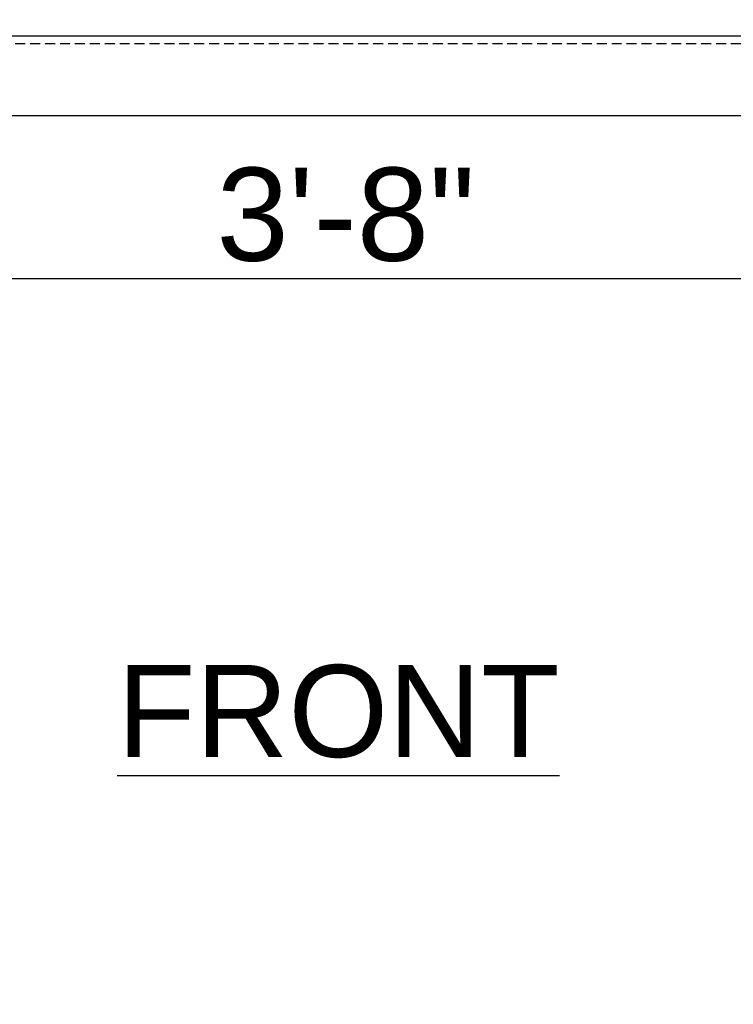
# Model space of a CAD drawing. Header units: feet. Extents: x -114 to 1432, y 355 to 669.
# Tile 176 of 195: x 1264 to 1282, y 480 to 505. Entities that reach past the tile are written whole.
import ezdxf

# ---------------------------------------------------------------- set-up
doc = ezdxf.new("R2010")
doc.units = ezdxf.units.FT
doc.header["$MEASUREMENT"] = 0
doc.linetypes.add('DOT', pattern=[0.25, 0, -0.25])
doc.linetypes.add('HIDDEN', pattern=[0.375, 0.25, -0.125])
for name, color, linetype in [('A-BULLETINBOARD', 3, 'Continuous'), ('A-HIDDEN', 8, 'DOT'), ('G-ANNO-DIM', 2, 'Continuous'), ('G-ANNO-TXT', 7, 'Continuous')]:
    doc.layers.add(name, color=color, linetype=linetype)
doc.styles.add('Arial', font='arial.ttf')
doc.dimstyles.new('MS-16A', dxfattribs={"dimscale": 13, "dimtxt": 0.18, "dimasz": 0.18, "dimexe": 0.125, "dimexo": 0.0625, "dimgap": 0.03125, "dimtad": 1, "dimdec": 3, "dimzin": 3, "dimdsep": 46, "dimlunit": 4, "dimtxsty": 'Arial', "dimcen": 0.03125, "dimclrd": 2, "dimclre": 2, "dimclrt": 7, "dimadec": 1, "dimazin": 0, "dimtfac": 1, "dimtdec": 3, "dimtofl": 0, "dimtmove": 0, "dimatfit": 3, "dimfxl": 1, "dimtolj": 1, "dimtzin": 0, "dimarcsym": 0})

# ---------------------------------------------------------------- blocks, each defined once
blk = doc.blocks.new('*D635')
at = {"layer": 'Defpoints', "color": 0, "transparency": 16777216}
for p in [(1296.544, 507.362), (1248.544, 504.188), (1296.544, 504.188)]:
    blk.add_point(p, dxfattribs=at)
at = {"layer": 'G-ANNO-DIM', "color": 2, "lineweight": -2, "transparency": 16777216}
for p, q in [((1248.544, 505.001), (1248.544, 508.987)), ((1296.544, 505.001), (1296.544, 508.987)), ((1250.884, 507.362), (1294.204, 507.362))]:
    blk.add_line(p, q, dxfattribs=at)
at = {"layer": 'G-ANNO-DIM', "color": 2, "transparency": 16777216}
for points in [[(1250.884, 507.752), (1250.884, 506.972), (1248.544, 507.362)], [(1294.204, 507.752), (1294.204, 506.972), (1296.544, 507.362)]]:
    blk.add_solid(points, dxfattribs=at)
at = {"layer": 'G-ANNO-DIM', "color": 7, "transparency": 16777216, "insert": (1272.544, 508.963), "char_height": 2.34, "attachment_point": 5, "style": 'Arial'}
blk.add_mtext('\\A1;4\'-0"', dxfattribs=at)
blk = doc.blocks.new('*D637')
at = {"layer": 'Defpoints', "color": 0, "transparency": 16777216}
for p in [(1250.544, 502.188), (1294.544, 502.188), (1294.544, 498.096)]:
    blk.add_point(p, dxfattribs=at)
at = {"layer": 'G-ANNO-DIM', "color": 2, "lineweight": -2, "transparency": 16777216}
for p, q in [((1250.544, 501.376), (1250.544, 496.471)), ((1294.544, 501.376), (1294.544, 496.471)), ((1252.884, 498.096), (1292.204, 498.096))]:
    blk.add_line(p, q, dxfattribs=at)
at = {"layer": 'G-ANNO-DIM', "color": 2, "transparency": 16777216}
for points in [[(1252.884, 498.486), (1252.884, 497.706), (1250.544, 498.096)], [(1292.204, 498.486), (1292.204, 497.706), (1294.544, 498.096)]]:
    blk.add_solid(points, dxfattribs=at)
at = {"layer": 'G-ANNO-DIM', "color": 7, "transparency": 16777216, "insert": (1272.544, 499.698), "char_height": 2.34, "attachment_point": 5, "style": 'Arial'}
blk.add_mtext('\\A1;3\'-8"', dxfattribs=at)

msp = doc.modelspace()

# ---------------------------------------------------------------- linework, layer by layer
at = {"layer": 'A-BULLETINBOARD', "linetype": 'Continuous'}
for points in [[(1296.5436, 456.1881), (1296.5436, 504.1881), (1248.5436, 504.1881), (1248.5436, 456.1881)], [(1294.5436, 458.1881), (1294.5436, 502.1881), (1250.5436, 502.1881), (1250.5436, 458.1881)]]:
    msp.add_lwpolyline(points, close=True, dxfattribs=at)
at = {"layer": 'A-HIDDEN', "linetype": 'HIDDEN'}
msp.add_lwpolyline([(1296.3561, 456.3756), (1296.3561, 504.0006), (1248.7311, 504.0006), (1248.7311, 456.3756)], close=True, dxfattribs=at)

# ---------------------------------------------------------------- dimensions: what is measured, and where the dimension line sits
at = {"layer": 'G-ANNO-DIM'}
for base, p1, p2, picture, middle in [((1296.5436, 507.3616), (1248.5436, 504.1881), (1296.5436, 504.1881), '*D635', (1272.5436, 508.9626)), ((1294.5436, 498.0959), (1250.5436, 502.1881), (1294.5436, 502.1881), '*D637', (1272.5436, 499.6977))]:
    dim = msp.add_linear_dim(base=base, p1=p1, p2=p2, dimstyle='MS-16A', dxfattribs=at)
    dim.commit()
    dim.dimension.update_dxf_attribs({"geometry": picture, "text_midpoint": middle})

# ---------------------------------------------------------------- next in the draw order: texts
at = {"layer": 'G-ANNO-TXT', "insert": (1266.14, 488.3811), "char_height": 2.3125, "width": 12.430126, "attachment_point": 1, "style": 'Arial', "bg_fill": 3, "box_fill_scale": 1.5, "bg_fill_color": 256, "bg_fill_transparency": 0}
msp.add_mtext('\\pxqc;{\\L\\C3;FRONT}', dxfattribs=at)

doc.saveas('drawing.dxf')
